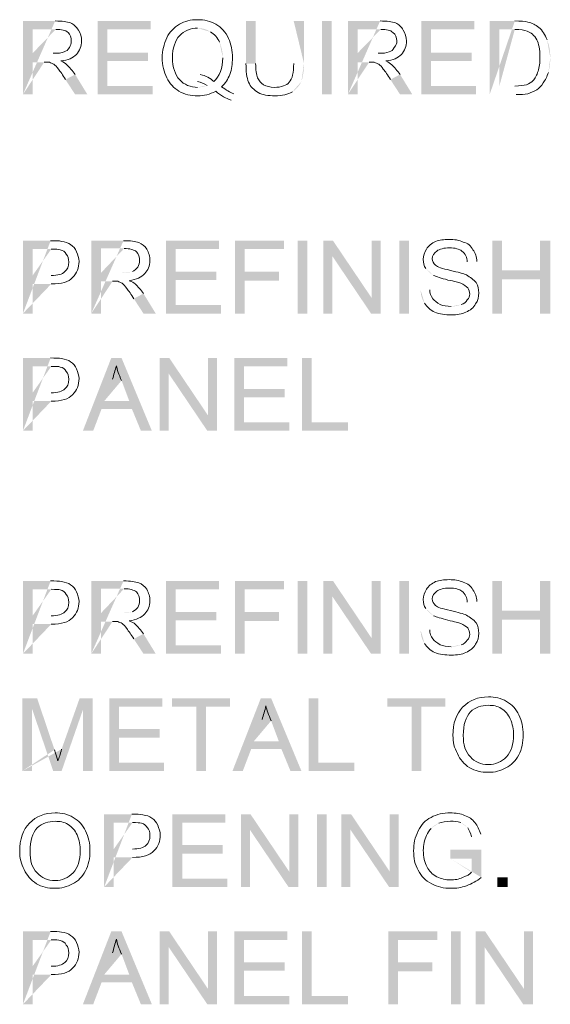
# Model space of a CAD drawing. Header units: inches. Extents: x 32 to 1061, y -183 to 263.
# Tile 12 of 16: x 1022 to 1031, y -140 to -124. Entities that reach past the tile are written whole.
import ezdxf

# ---------------------------------------------------------------- set-up
doc = ezdxf.new("R2010")
doc.units = ezdxf.units.IN
doc.header["$MEASUREMENT"] = 0
doc.layers.add('PDF_Geometry', color=7, linetype='Continuous')
doc.layers.add('PDF_Solid Fills', color=7, linetype='Continuous')

msp = doc.modelspace()

# ---------------------------------------------------------------- hatches: boundary and pattern name
at = {"layer": 'PDF_Solid Fills', "transparency": 33554559}
h = msp.add_hatch(color=256, dxfattribs=at)
h.paths.add_polyline_path([(1022.377517, -125.343956), (1022.377517, -124.168069), (1022.893257, -124.168069)], flags=0)
h.paths.add_polyline_path([(1023.213016, -125.024197), (1023.408997, -125.343956), (1023.213016, -125.343956), (1023.058294, -125.106715)], flags=0)
h.paths.add_polyline_path([(1022.717906, -124.828216), (1022.532239, -124.828216), (1022.532239, -125.343956), (1022.377517, -125.343956)], flags=0)
h.paths.add_polyline_path([(1022.532239, -124.683809), (1022.862313, -124.683809)], flags=0)
h.paths.add_polyline_path([(1022.903572, -124.302161), (1022.532239, -124.302161), (1022.532239, -124.683809)], flags=0)
for points in [[(1023.574034, -125.343956), (1023.574034, -124.168069), (1024.419848, -124.168069), (1024.419848, -124.302161), (1023.728756, -124.302161), (1023.728756, -124.673494), (1024.378589, -124.673494), (1024.378589, -124.807586), (1023.728756, -124.807586), (1023.728756, -125.209863), (1024.450792, -125.209863), (1024.450792, -125.343956)], [(1028.752064, -125.343956), (1028.752064, -124.168069), (1029.597878, -124.168069), (1029.597878, -124.302161), (1028.906786, -124.302161), (1028.906786, -124.673494), (1029.556618, -124.673494), (1029.556618, -124.807586), (1028.906786, -124.807586), (1028.906786, -125.209863), (1029.628822, -125.209863), (1029.628822, -125.343956)], [(1024.667403, -128.850988), (1024.667403, -127.685415), (1025.513217, -127.685415), (1025.513217, -127.819508), (1024.822125, -127.819508), (1024.822125, -128.180526), (1025.471957, -128.180526), (1025.471957, -128.314618), (1024.822125, -128.314618), (1024.822125, -128.716896), (1025.544161, -128.716896), (1025.544161, -128.850988)], [(1025.771087, -128.850988), (1025.771087, -127.685415), (1026.555011, -127.685415), (1026.555011, -127.819508), (1025.925809, -127.819508), (1025.925809, -128.180526), (1026.472493, -128.180526), (1026.472493, -128.324933), (1025.925809, -128.324933), (1025.925809, -128.850988)], [(1027.184214, -128.850988), (1027.184214, -127.685415), (1027.338936, -127.685415), (1027.957824, -128.603433), (1027.957824, -127.685415), (1028.102232, -127.685415), (1028.102232, -128.850988), (1027.947509, -128.850988), (1027.328621, -127.932971), (1027.328621, -128.850988)], [(1029.886692, -128.850988), (1029.886692, -127.685415), (1030.041414, -127.685415), (1030.041414, -128.159896), (1030.649987, -128.159896), (1030.649987, -127.685415), (1030.815024, -127.685415), (1030.815024, -128.850988), (1030.649987, -128.850988), (1030.649987, -128.304304), (1030.041414, -128.304304), (1030.041414, -128.850988)], [(1024.564255, -130.728282), (1024.564255, -129.562709), (1024.718977, -129.562709), (1025.337865, -130.480726), (1025.337865, -129.562709), (1025.482272, -129.562709), (1025.482272, -130.728282), (1025.32755, -130.728282), (1024.708662, -129.810264), (1024.708662, -130.728282)], [(1025.760772, -130.728282), (1025.760772, -129.562709), (1026.606585, -129.562709), (1026.606585, -129.696802), (1025.915494, -129.696802), (1025.915494, -130.05782), (1026.565326, -130.05782), (1026.565326, -130.191912), (1025.915494, -130.191912), (1025.915494, -130.594189), (1026.63753, -130.594189), (1026.63753, -130.728282)], [(1026.843826, -130.728282), (1026.843826, -129.562709), (1026.998548, -129.562709), (1026.998548, -130.594189), (1027.576177, -130.594189), (1027.576177, -130.728282)], [(1024.667403, -134.297203), (1024.667403, -133.13163), (1025.513217, -133.13163), (1025.513217, -133.265723), (1024.822125, -133.265723), (1024.822125, -133.626741), (1025.471957, -133.626741), (1025.471957, -133.760833), (1024.822125, -133.760833), (1024.822125, -134.16311), (1025.544161, -134.16311), (1025.544161, -134.297203)], [(1025.771087, -134.297203), (1025.771087, -133.13163), (1026.555011, -133.13163), (1026.555011, -133.265723), (1025.925809, -133.265723), (1025.925809, -133.626741), (1026.472493, -133.626741), (1026.472493, -133.771148), (1025.925809, -133.771148), (1025.925809, -134.297203)], [(1027.184214, -134.297203), (1027.184214, -133.13163), (1027.338936, -133.13163), (1027.957824, -134.049647), (1027.957824, -133.13163), (1028.102232, -133.13163), (1028.102232, -134.297203), (1027.947509, -134.297203), (1027.328621, -133.379185), (1027.328621, -134.297203)], [(1029.886692, -134.297203), (1029.886692, -133.13163), (1030.041414, -133.13163), (1030.041414, -133.606111), (1030.649987, -133.606111), (1030.649987, -133.13163), (1030.815024, -133.13163), (1030.815024, -134.297203), (1030.649987, -134.297203), (1030.649987, -133.750518), (1030.041414, -133.750518), (1030.041414, -134.297203)], [(1023.759701, -136.174496), (1023.759701, -135.008924), (1024.605514, -135.008924), (1024.605514, -135.143016), (1023.914423, -135.143016), (1023.914423, -135.504034), (1024.564255, -135.504034), (1024.564255, -135.638127), (1023.914423, -135.638127), (1023.914423, -136.040404), (1024.636459, -136.040404), (1024.636459, -136.174496)], [(1025.152199, -136.174496), (1025.152199, -135.143016), (1024.760236, -135.143016), (1024.760236, -135.008924), (1025.688568, -135.008924), (1025.688568, -135.143016), (1025.306921, -135.143016), (1025.306921, -136.174496)], [(1026.946974, -136.174496), (1026.946974, -135.008924), (1027.101696, -135.008924), (1027.101696, -136.040404), (1027.679325, -136.040404), (1027.679325, -136.174496)], [(1028.597342, -136.174496), (1028.597342, -135.143016), (1028.20538, -135.143016), (1028.20538, -135.008924), (1029.133712, -135.008924), (1029.133712, -135.143016), (1028.752064, -135.143016), (1028.752064, -136.174496)], [(1024.770551, -138.03116), (1024.770551, -136.865588), (1025.616365, -136.865588), (1025.616365, -136.99968), (1024.925273, -136.99968), (1024.925273, -137.360698), (1025.575105, -137.360698), (1025.575105, -137.494791), (1024.925273, -137.494791), (1024.925273, -137.897068), (1025.647309, -137.897068), (1025.647309, -138.03116)], [(1025.86392, -138.03116), (1025.86392, -136.865588), (1026.018642, -136.865588), (1026.63753, -137.783605), (1026.63753, -136.865588), (1026.781937, -136.865588), (1026.781937, -138.03116), (1026.627215, -138.03116), (1026.008327, -137.113143), (1026.008327, -138.03116)], [(1027.473029, -138.03116), (1027.473029, -136.865588), (1027.627751, -136.865588), (1028.246639, -137.783605), (1028.246639, -136.865588), (1028.391046, -136.865588), (1028.391046, -138.03116), (1028.236324, -138.03116), (1027.617436, -137.113143), (1027.617436, -138.03116)], [(1024.564255, -139.908454), (1024.564255, -138.742882), (1024.718977, -138.742882), (1025.337865, -139.660899), (1025.337865, -138.742882), (1025.482272, -138.742882), (1025.482272, -139.908454), (1025.32755, -139.908454), (1024.708662, -138.990437), (1024.708662, -139.908454)], [(1025.760772, -139.908454), (1025.760772, -138.742882), (1026.606585, -138.742882), (1026.606585, -138.876974), (1025.915494, -138.876974), (1025.915494, -139.237992), (1026.565326, -139.237992), (1026.565326, -139.372084), (1025.915494, -139.372084), (1025.915494, -139.774362), (1026.63753, -139.774362), (1026.63753, -139.908454)], [(1026.843826, -139.908454), (1026.843826, -138.742882), (1026.998548, -138.742882), (1026.998548, -139.774362), (1027.576177, -139.774362), (1027.576177, -139.908454)], [(1028.226009, -139.908454), (1028.226009, -138.742882), (1029.009934, -138.742882), (1029.009934, -138.876974), (1028.380731, -138.876974), (1028.380731, -139.237992), (1028.927416, -139.237992), (1028.927416, -139.382399), (1028.380731, -139.382399), (1028.380731, -139.908454)], [(1029.618507, -139.908454), (1029.618507, -138.742882), (1029.773229, -138.742882), (1030.392117, -139.660899), (1030.392117, -138.742882), (1030.536524, -138.742882), (1030.536524, -139.908454), (1030.381802, -139.908454), (1029.762914, -138.990437), (1029.762914, -139.908454)]]:
    msp.add_hatch(color=256, dxfattribs=at).paths.add_polyline_path(points)
h = msp.add_hatch(color=256, dxfattribs=at)
h.paths.add_polyline_path([(1026.709733, -124.168069), (1026.87477, -124.168069), (1026.87477, -124.848845)], flags=0)
h.paths.add_polyline_path([(1026.833511, -125.13766, 0.072352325), (1026.87477, -124.848845)], flags=0)
h.paths.add_polyline_path([(1026.689104, -125.302697, 0.12614038), (1026.833511, -125.13766)], flags=0)
h.paths.add_polyline_path([(1025.946438, -124.848845), (1025.946438, -124.168069), (1026.10116, -124.168069), (1026.10116, -124.848845)], flags=0)
h.paths.add_polyline_path([(1026.709733, -124.848845), (1026.709733, -124.168069)], flags=0)
h = msp.add_hatch(color=256, dxfattribs=at)
h.paths.add_polyline_path([(1027.576177, -125.343956), (1027.576177, -124.168069), (1028.091917, -124.168069)], flags=0)
h.paths.add_polyline_path([(1028.411676, -125.024197), (1028.607657, -125.343956), (1028.411676, -125.343956), (1028.256954, -125.106715)], flags=0)
h.paths.add_polyline_path([(1027.916565, -124.828216), (1027.730899, -124.828216), (1027.730899, -125.343956), (1027.576177, -125.343956)], flags=0)
h.paths.add_polyline_path([(1027.730899, -124.683809), (1028.060972, -124.683809)], flags=0)
h.paths.add_polyline_path([(1028.102232, -124.302161), (1027.730899, -124.302161), (1027.730899, -124.683809)], flags=0)
h = msp.add_hatch(color=256, dxfattribs=at)
h.paths.add_polyline_path([(1029.845433, -125.343956), (1029.845433, -124.168069), (1030.24771, -124.168069)], flags=0)
h.paths.add_polyline_path([(1030.815024, -124.756012, 0.092153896), (1030.76345, -124.467198)], flags=0)
h.paths.add_polyline_path([(1030.78408, -124.993253, 0.068346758), (1030.815024, -124.756012)], flags=0)
h.paths.add_polyline_path([(1030.26834, -125.343956), (1029.845433, -125.343956)], flags=0)
h.paths.add_polyline_path([(1030.000155, -125.209863), (1030.24771, -125.209863)], flags=0)
h.paths.add_polyline_path([(1030.24771, -124.302161), (1030.000155, -124.302161), (1030.000155, -125.209863)], flags=0)
h = msp.add_hatch(color=256, dxfattribs=at)
h.paths.add_polyline_path([(1025.750457, -125.333641), (1025.709198, -125.436789)], flags=0)
h.paths.add_polyline_path([(1025.575105, -124.756012, 0.102501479), (1025.523531, -124.508457)], flags=0)
h.paths.add_polyline_path([(1025.379124, -124.34342, 0.147942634), (1025.172828, -124.281531)], flags=0)
h.paths.add_polyline_path([(1025.172828, -125.230493, 0.096189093), (1025.32755, -125.199549)], flags=0)
h.paths.add_polyline_path([(1025.172828, -125.13766), (1025.214087, -125.024197)], flags=0)
h = msp.add_hatch(color=256, dxfattribs=at)
h.paths.add_polyline_path([(1022.377517, -128.850988), (1022.377517, -127.685415), (1022.821054, -127.685415)], flags=0)
h.paths.add_polyline_path([(1022.831368, -128.376507), (1022.532239, -128.376507), (1022.532239, -128.850988), (1022.377517, -128.850988)], flags=0)
h.paths.add_polyline_path([(1022.532239, -128.242415), (1022.831368, -128.242415)], flags=0)
h.paths.add_polyline_path([(1022.831368, -127.819508), (1022.532239, -127.819508), (1022.532239, -128.242415)], flags=0)
h = msp.add_hatch(color=256, dxfattribs=at)
h.paths.add_polyline_path([(1023.470886, -128.850988), (1023.470886, -127.685415), (1023.986626, -127.685415)], flags=0)
h.paths.add_polyline_path([(1024.306385, -128.531229), (1024.502366, -128.850988), (1024.306385, -128.850988), (1024.151663, -128.613748)], flags=0)
h.paths.add_polyline_path([(1023.811275, -128.335248), (1023.625608, -128.335248), (1023.625608, -128.850988), (1023.470886, -128.850988)], flags=0)
h.paths.add_polyline_path([(1023.625608, -128.201156), (1023.955682, -128.201156)], flags=0)
h.paths.add_polyline_path([(1023.955682, -128.201156, 0.059811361), (1024.131033, -128.180526)], flags=0)
h.paths.add_polyline_path([(1023.996941, -127.809193), (1023.625608, -127.809193), (1023.625608, -128.201156)], flags=0)
h = msp.add_hatch(color=256, dxfattribs=at)
h.paths.add_polyline_path([(1028.741749, -128.479655), (1028.886156, -128.46934)], flags=0)
h.paths.add_polyline_path([(1029.226545, -128.737525, 0.099135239), (1029.391582, -128.706581)], flags=0)
h.paths.add_polyline_path([(1028.824268, -128.128952, 0.096355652), (1028.948045, -128.242415)], flags=0)
h.paths.add_polyline_path([(1029.639137, -128.015489), (1029.484415, -128.025804)], flags=0)
h.paths.add_polyline_path([(1028.741749, -128.479655, 0.147942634), (1028.803638, -128.685951)], flags=0)
h = msp.add_hatch(color=256, dxfattribs=at)
h.paths.add_polyline_path([(1022.377517, -130.728282), (1022.377517, -129.562709), (1022.821054, -129.562709)], flags=0)
h.paths.add_polyline_path([(1022.831368, -130.253801), (1022.532239, -130.253801), (1022.532239, -130.728282), (1022.377517, -130.728282)], flags=0)
h.paths.add_polyline_path([(1022.532239, -130.119708), (1022.831368, -130.119708)], flags=0)
h.paths.add_polyline_path([(1022.831368, -129.696802), (1022.532239, -129.696802), (1022.532239, -130.119708)], flags=0)
h = msp.add_hatch(color=256, dxfattribs=at)
h.paths.add_polyline_path([(1023.336794, -130.728282), (1023.790645, -129.562709), (1023.955682, -129.562709), (1024.440477, -130.728282), (1024.265126, -130.728282), (1024.120719, -130.377578), (1023.635923, -130.377578), (1023.50183, -130.728282)], flags=0)
h.paths.add_polyline_path([(1023.677182, -130.253801), (1024.079459, -130.253801), (1023.955682, -129.923727)], flags=0)
h.paths.add_polyline_path([(1023.811275, -129.903098), (1023.677182, -130.253801)], flags=0)
h = msp.add_hatch(color=256, dxfattribs=at)
h.paths.add_polyline_path([(1022.377517, -134.297203), (1022.377517, -133.13163), (1022.821054, -133.13163)], flags=0)
h.paths.add_polyline_path([(1022.831368, -133.822722), (1022.532239, -133.822722), (1022.532239, -134.297203), (1022.377517, -134.297203)], flags=0)
h.paths.add_polyline_path([(1022.532239, -133.688629), (1022.831368, -133.688629)], flags=0)
h.paths.add_polyline_path([(1022.831368, -133.265723), (1022.532239, -133.265723), (1022.532239, -133.688629)], flags=0)
h = msp.add_hatch(color=256, dxfattribs=at)
h.paths.add_polyline_path([(1023.470886, -134.297203), (1023.470886, -133.13163), (1023.986626, -133.13163)], flags=0)
h.paths.add_polyline_path([(1024.306385, -133.977444), (1024.502366, -134.297203), (1024.306385, -134.297203), (1024.151663, -134.059962)], flags=0)
h.paths.add_polyline_path([(1023.811275, -133.781463), (1023.625608, -133.781463), (1023.625608, -134.297203), (1023.470886, -134.297203)], flags=0)
h.paths.add_polyline_path([(1023.625608, -133.64737), (1023.955682, -133.64737)], flags=0)
h.paths.add_polyline_path([(1023.955682, -133.64737, 0.059811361), (1024.131033, -133.626741)], flags=0)
h.paths.add_polyline_path([(1023.996941, -133.255408), (1023.625608, -133.255408), (1023.625608, -133.64737)], flags=0)
h = msp.add_hatch(color=256, dxfattribs=at)
h.paths.add_polyline_path([(1028.741749, -133.92587), (1028.886156, -133.915555)], flags=0)
h.paths.add_polyline_path([(1029.226545, -134.18374, 0.099135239), (1029.391582, -134.152795)], flags=0)
h.paths.add_polyline_path([(1028.824268, -133.575167, 0.096355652), (1028.948045, -133.688629)], flags=0)
h.paths.add_polyline_path([(1029.639137, -133.461704), (1029.484415, -133.472019)], flags=0)
h.paths.add_polyline_path([(1028.741749, -133.92587, 0.147942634), (1028.803638, -134.132166)], flags=0)
h = msp.add_hatch(color=256, dxfattribs=at)
h.paths.add_polyline_path([(1022.367202, -136.174496), (1022.367202, -135.008924), (1022.604443, -135.008924), (1022.882942, -135.834108)], flags=0)
h.paths.add_polyline_path([(1022.996405, -135.823793), (1023.28522, -135.008924), (1023.491516, -135.008924), (1023.491516, -136.174496), (1023.336794, -136.174496), (1023.336794, -135.19459), (1022.996405, -136.174496), (1022.862313, -136.174496), (1022.521924, -135.173961), (1022.521924, -136.174496), (1022.367202, -136.174496)], flags=0)
h = msp.add_hatch(color=256, dxfattribs=at)
h.paths.add_polyline_path([(1025.729827, -136.174496), (1026.183679, -135.008924), (1026.348715, -135.008924), (1026.833511, -136.174496), (1026.658159, -136.174496), (1026.513752, -135.823793), (1026.028957, -135.823793), (1025.894864, -136.174496)], flags=0)
h.paths.add_polyline_path([(1026.070216, -135.700015), (1026.472493, -135.700015), (1026.348715, -135.369942)], flags=0)
h.paths.add_polyline_path([(1026.204308, -135.349312), (1026.070216, -135.700015)], flags=0)
h = msp.add_hatch(color=256, dxfattribs=at)
h.paths.add_polyline_path([(1023.677182, -138.03116), (1023.677182, -136.865588), (1024.120719, -136.865588)], flags=0)
h.paths.add_polyline_path([(1024.131033, -137.55668), (1023.831904, -137.55668), (1023.831904, -138.03116), (1023.677182, -138.03116)], flags=0)
h.paths.add_polyline_path([(1023.831904, -137.422587), (1024.131033, -137.422587)], flags=0)
h.paths.add_polyline_path([(1024.131033, -136.99968), (1023.831904, -136.99968), (1023.831904, -137.422587)], flags=0)
h = msp.add_hatch(color=256, dxfattribs=at)
h.paths.add_polyline_path([(1029.21623, -137.577309), (1029.21623, -137.432902), (1029.71134, -137.432902), (1029.71134, -137.876438)], flags=0)
h.paths.add_polyline_path([(1029.701026, -137.185347), (1029.556618, -137.226606)], flags=0)
h.paths.add_polyline_path([(1029.49473, -137.082199, 0.077038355), (1029.381267, -136.99968)], flags=0)
h.paths.add_polyline_path([(1029.030564, -137.009995, 0.101295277), (1028.906786, -137.092513)], flags=0)
h.paths.add_polyline_path([(1029.556618, -137.79392), (1029.556618, -137.577309), (1029.21623, -137.577309)], flags=0)
h = msp.add_hatch(color=256, dxfattribs=at)
h.paths.add_polyline_path([(1022.377517, -139.908454), (1022.377517, -138.742882), (1022.821054, -138.742882)], flags=0)
h.paths.add_polyline_path([(1022.831368, -139.433973), (1022.532239, -139.433973), (1022.532239, -139.908454), (1022.377517, -139.908454)], flags=0)
h.paths.add_polyline_path([(1022.532239, -139.299881), (1022.831368, -139.299881)], flags=0)
h.paths.add_polyline_path([(1022.831368, -138.876974), (1022.532239, -138.876974), (1022.532239, -139.299881)], flags=0)
h = msp.add_hatch(color=256, dxfattribs=at)
h.paths.add_polyline_path([(1023.336794, -139.908454), (1023.790645, -138.742882), (1023.955682, -138.742882), (1024.440477, -139.908454), (1024.265126, -139.908454), (1024.120719, -139.557751), (1023.635923, -139.557751), (1023.50183, -139.908454)], flags=0)
h.paths.add_polyline_path([(1023.677182, -139.433973), (1024.079459, -139.433973), (1023.955682, -139.1039)], flags=0)
h.paths.add_polyline_path([(1023.811275, -139.08327), (1023.677182, -139.433973)], flags=0)

# ---------------------------------------------------------------- linework, layer by layer
at = {"layer": 'PDF_Geometry', "lineweight": 9}
for points in [[(1030.22708, -135.596867, 0.104340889), (1030.175506, -135.338997)], [(1023.295534, -137.453532, 0.104340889), (1023.24396, -137.195661)]]:
    msp.add_lwpolyline(points, format="xyb", dxfattribs=at)
for points in [[(1022.893257, -124.168069), (1023.00672, -124.168069), (1023.078924, -124.178383), (1023.140812, -124.199013)], [(1024.884014, -124.219643), (1024.966532, -124.168069), (1025.059365, -124.147439), (1025.172828, -124.147439)], [(1025.172828, -124.147439), (1025.275976, -124.147439), (1025.379124, -124.168069), (1025.461643, -124.219643)], [(1028.091917, -124.168069), (1028.20538, -124.168069), (1028.277583, -124.178383), (1028.339472, -124.199013)], [(1030.24771, -124.168069), (1030.340543, -124.168069), (1030.412747, -124.168069), (1030.454006, -124.188698)], [(1030.454006, -124.188698), (1030.52621, -124.199013), (1030.577784, -124.229957), (1030.629358, -124.271217)], [(1023.099553, -124.353735), (1023.058294, -124.312476), (1022.996405, -124.302161), (1022.903572, -124.302161)], [(1023.151127, -124.487827), (1023.151127, -124.436253), (1023.140812, -124.384679), (1023.099553, -124.353735)], [(1023.140812, -124.199013), (1023.192386, -124.219643), (1023.233646, -124.260902), (1023.26459, -124.312476)], [(1023.26459, -124.312476), (1023.295534, -124.36405), (1023.316164, -124.425939), (1023.316164, -124.487827)], [(1024.677718, -124.436253), (1024.729292, -124.34342), (1024.791181, -124.271217), (1024.884014, -124.219643)], [(1025.172828, -124.281531), (1025.059365, -124.281531), (1024.956217, -124.322791), (1024.884014, -124.405309)], [(1025.523531, -124.508457), (1025.492587, -124.436253), (1025.441013, -124.374365), (1025.379124, -124.34342)], [(1025.461643, -124.219643), (1025.554476, -124.271217), (1025.616365, -124.34342), (1025.667939, -124.446568)], [(1028.298213, -124.353735), (1028.256954, -124.312476), (1028.195065, -124.302161), (1028.102232, -124.302161)], [(1028.360102, -124.487827), (1028.360102, -124.436253), (1028.339472, -124.384679), (1028.298213, -124.353735)], [(1028.339472, -124.199013), (1028.391046, -124.219643), (1028.432305, -124.260902), (1028.46325, -124.312476)], [(1028.46325, -124.312476), (1028.494194, -124.36405), (1028.514824, -124.425939), (1028.514824, -124.487827)], [(1030.443691, -124.333105), (1030.402432, -124.312476), (1030.340543, -124.302161), (1030.24771, -124.302161)], [(1030.598413, -124.467198), (1030.557154, -124.394994), (1030.50558, -124.353735), (1030.443691, -124.333105)], [(1030.629358, -124.271217), (1030.691246, -124.322791), (1030.732506, -124.384679), (1030.76345, -124.467198)], [(1023.120183, -124.590975), (1023.140812, -124.560031), (1023.151127, -124.529087), (1023.151127, -124.487827)], [(1023.316164, -124.487827), (1023.316164, -124.570346), (1023.28522, -124.642549), (1023.233646, -124.704438)], [(1024.605514, -124.756012), (1024.605514, -124.642549), (1024.636459, -124.539401), (1024.677718, -124.436253)], [(1024.884014, -124.405309), (1024.81181, -124.477513), (1024.770551, -124.60129), (1024.770551, -124.756012)], [(1025.667939, -124.446568), (1025.709198, -124.539401), (1025.729827, -124.642549), (1025.729827, -124.756012)], [(1028.318842, -124.590975), (1028.349787, -124.560031), (1028.360102, -124.529087), (1028.360102, -124.487827)], [(1028.514824, -124.487827), (1028.514824, -124.570346), (1028.483879, -124.642549), (1028.432305, -124.704438)], [(1030.649987, -124.745697), (1030.649987, -124.62192), (1030.629358, -124.529087), (1030.598413, -124.467198)], [(1022.862313, -124.683809), (1022.934516, -124.683809), (1022.996405, -124.683809), (1023.037664, -124.663179)], [(1023.037664, -124.663179), (1023.068609, -124.652864), (1023.099553, -124.632235), (1023.120183, -124.590975)], [(1028.060972, -124.683809), (1028.133176, -124.683809), (1028.195065, -124.683809), (1028.236324, -124.663179)], [(1028.236324, -124.663179), (1028.277583, -124.652864), (1028.298213, -124.632235), (1028.318842, -124.590975)], [(1023.233646, -124.704438), (1023.182072, -124.756012), (1023.099553, -124.797271), (1022.98609, -124.807586)], [(1022.98609, -124.807586), (1023.02735, -124.828216), (1023.058294, -124.848845), (1023.078924, -124.869475)], [(1024.677718, -125.075771), (1024.636459, -124.982938), (1024.605514, -124.87979), (1024.605514, -124.756012)], [(1024.770551, -124.756012), (1024.770551, -124.910734), (1024.81181, -125.034512), (1024.884014, -125.106715)], [(1025.430698, -125.13766), (1025.523531, -125.055141), (1025.575105, -124.921049), (1025.575105, -124.756012)], [(1025.729827, -124.756012), (1025.729827, -124.85916), (1025.719513, -124.941679), (1025.688568, -125.024197)], [(1028.432305, -124.704438), (1028.380731, -124.756012), (1028.298213, -124.797271), (1028.18475, -124.807586)], [(1028.18475, -124.807586), (1028.226009, -124.828216), (1028.256954, -124.848845), (1028.277583, -124.869475)], [(1030.619043, -124.972623), (1030.639672, -124.910734), (1030.649987, -124.838531), (1030.649987, -124.745697)], [(1022.800424, -124.828216), (1022.779794, -124.828216), (1022.74885, -124.828216), (1022.717906, -124.828216)], [(1022.872628, -124.85916), (1022.851998, -124.848845), (1022.821054, -124.838531), (1022.800424, -124.828216)], [(1022.944831, -124.941679), (1022.924202, -124.900419), (1022.893257, -124.87979), (1022.872628, -124.85916)], [(1023.058294, -125.106715), (1023.017035, -125.034512), (1022.975776, -124.972623), (1022.944831, -124.941679)], [(1023.078924, -124.869475), (1023.120183, -124.910734), (1023.171757, -124.962308), (1023.213016, -125.024197)], [(1025.987697, -125.147975), (1025.956753, -125.075771), (1025.946438, -124.972623), (1025.946438, -124.848845)], [(1026.10116, -124.848845), (1026.10116, -124.951993), (1026.111475, -125.024197), (1026.132105, -125.075771)], [(1026.63753, -125.147975), (1026.689104, -125.096401), (1026.709733, -124.993253), (1026.709733, -124.848845)], [(1027.999083, -124.828216), (1027.978454, -124.828216), (1027.947509, -124.828216), (1027.916565, -124.828216)], [(1028.071287, -124.85916), (1028.050657, -124.848845), (1028.019713, -124.838531), (1027.999083, -124.828216)], [(1028.143491, -124.941679), (1028.122861, -124.900419), (1028.091917, -124.87979), (1028.071287, -124.85916)], [(1028.256954, -125.106715), (1028.215694, -125.034512), (1028.174435, -124.972623), (1028.143491, -124.941679)], [(1028.277583, -124.869475), (1028.318842, -124.910734), (1028.370416, -124.962308), (1028.411676, -125.024197)], [(1030.536524, -125.127345), (1030.577784, -125.086086), (1030.598413, -125.034512), (1030.619043, -124.972623)], [(1024.873699, -125.292382), (1024.791181, -125.240808), (1024.729292, -125.168604), (1024.677718, -125.075771)], [(1024.884014, -125.106715), (1024.956217, -125.189234), (1025.059365, -125.230493), (1025.172828, -125.230493)], [(1025.32755, -125.199549), (1025.275976, -125.168604), (1025.224402, -125.147975), (1025.172828, -125.13766)], [(1025.214087, -125.024197), (1025.306921, -125.044827), (1025.379124, -125.086086), (1025.430698, -125.13766)], [(1025.688568, -125.024197), (1025.657624, -125.096401), (1025.616365, -125.168604), (1025.554476, -125.220178)], [(1026.132105, -125.075771), (1026.152734, -125.127345), (1026.183679, -125.158289), (1026.224938, -125.189234)], [(1030.433376, -125.189234), (1030.474636, -125.168604), (1030.515895, -125.147975), (1030.536524, -125.127345)], [(1030.78408, -124.993253), (1030.76345, -125.055141), (1030.732506, -125.11703), (1030.701561, -125.158289)], [(1025.172828, -125.364585), (1025.059365, -125.364585), (1024.966532, -125.343956), (1024.873699, -125.292382)], [(1025.461643, -125.292382), (1025.368809, -125.343956), (1025.275976, -125.364585), (1025.172828, -125.364585)], [(1025.709198, -125.436789), (1025.626679, -125.405845), (1025.544161, -125.364585), (1025.461643, -125.292382)], [(1025.554476, -125.220178), (1025.626679, -125.271752), (1025.688568, -125.313011), (1025.750457, -125.333641)], [(1026.142419, -125.313011), (1026.070216, -125.271752), (1026.018642, -125.220178), (1025.987697, -125.147975)], [(1026.224938, -125.189234), (1026.276512, -125.209863), (1026.328086, -125.230493), (1026.400289, -125.230493)], [(1026.400289, -125.230493), (1026.513752, -125.230493), (1026.596271, -125.199549), (1026.63753, -125.147975)], [(1030.24771, -125.209863), (1030.330228, -125.209863), (1030.392117, -125.199549), (1030.433376, -125.189234)], [(1030.598413, -125.271752), (1030.557154, -125.292382), (1030.50558, -125.313011), (1030.454006, -125.333641)], [(1030.701561, -125.158289), (1030.670617, -125.209863), (1030.639672, -125.240808), (1030.598413, -125.271752)], [(1026.410604, -125.364585), (1026.297141, -125.364585), (1026.214623, -125.354271), (1026.142419, -125.313011)], [(1026.689104, -125.302697), (1026.6169, -125.343956), (1026.524067, -125.364585), (1026.410604, -125.364585)], [(1030.454006, -125.333641), (1030.402432, -125.343956), (1030.340543, -125.343956), (1030.26834, -125.343956)], [(1022.821054, -127.685415), (1022.893257, -127.685415), (1022.955146, -127.685415), (1022.996405, -127.69573)], [(1022.975776, -127.829823), (1022.944831, -127.819508), (1022.903572, -127.819508), (1022.831368, -127.819508)], [(1022.996405, -127.69573), (1023.058294, -127.706045), (1023.099553, -127.71636), (1023.140812, -127.747304)], [(1023.140812, -127.747304), (1023.182072, -127.778249), (1023.213016, -127.809193), (1023.233646, -127.860767)], [(1023.986626, -127.685415), (1024.100089, -127.685415), (1024.172293, -127.69573), (1024.234181, -127.71636)], [(1024.192922, -127.860767), (1024.151663, -127.829823), (1024.089774, -127.809193), (1023.996941, -127.809193)], [(1024.234181, -127.71636), (1024.285755, -127.736989), (1024.327015, -127.767934), (1024.357959, -127.819508)], [(1024.357959, -127.819508), (1024.388903, -127.881397), (1024.409533, -127.932971), (1024.409533, -128.005174)], [(1028.783008, -127.984545), (1028.783008, -127.922656), (1028.803638, -127.871082), (1028.834582, -127.819508)], [(1028.834582, -127.819508), (1028.865527, -127.767934), (1028.917101, -127.726675), (1028.97899, -127.69573)], [(1028.97899, -127.69573), (1029.040878, -127.675101), (1029.113082, -127.664786), (1029.1956, -127.664786)], [(1029.205915, -127.798878), (1029.113082, -127.798878), (1029.040878, -127.819508), (1028.999619, -127.850452)], [(1029.1956, -127.664786), (1029.278119, -127.664786), (1029.360637, -127.675101), (1029.422526, -127.706045)], [(1029.401896, -127.850452), (1029.360637, -127.819508), (1029.288434, -127.798878), (1029.205915, -127.798878)], [(1029.422526, -127.706045), (1029.49473, -127.726675), (1029.546304, -127.767934), (1029.577248, -127.829823)], [(1023.068609, -127.902026), (1023.047979, -127.860767), (1023.017035, -127.840137), (1022.975776, -127.829823)], [(1023.109868, -128.025804), (1023.109868, -127.97423), (1023.099553, -127.932971), (1023.068609, -127.902026)], [(1023.233646, -127.860767), (1023.254275, -127.912341), (1023.274905, -127.963915), (1023.274905, -128.015489)], [(1024.244496, -128.005174), (1024.244496, -127.943285), (1024.234181, -127.902026), (1024.192922, -127.860767)], [(1028.999619, -127.850452), (1028.95836, -127.881397), (1028.927416, -127.922656), (1028.927416, -127.97423)], [(1028.927416, -127.97423), (1028.927416, -128.015489), (1028.948045, -128.046433), (1028.97899, -128.077378)], [(1029.484415, -128.025804), (1029.484415, -127.9536), (1029.45347, -127.891711), (1029.401896, -127.850452)], [(1029.577248, -127.829823), (1029.618507, -127.881397), (1029.639137, -127.943285), (1029.639137, -128.015489)], [(1023.047979, -128.180526), (1023.089238, -128.149582), (1023.109868, -128.098008), (1023.109868, -128.025804)], [(1023.274905, -128.015489), (1023.274905, -128.118637), (1023.24396, -128.201156), (1023.171757, -128.273359)], [(1024.131033, -128.180526), (1024.161978, -128.159896), (1024.192922, -128.139267), (1024.213552, -128.108322)], [(1024.213552, -128.108322), (1024.234181, -128.077378), (1024.244496, -128.036119), (1024.244496, -128.005174)], [(1024.409533, -128.005174), (1024.409533, -128.087693), (1024.378589, -128.159896), (1024.327015, -128.21147)], [(1028.824268, -128.128952), (1028.793323, -128.087693), (1028.783008, -128.036119), (1028.783008, -127.984545)], [(1028.97899, -128.077378), (1029.009934, -128.108322), (1029.082138, -128.128952), (1029.21623, -128.159896)], [(1022.831368, -128.242415), (1022.934516, -128.242415), (1023.00672, -128.221785), (1023.047979, -128.180526)], [(1023.171757, -128.273359), (1023.109868, -128.345563), (1022.996405, -128.376507), (1022.831368, -128.376507)], [(1024.327015, -128.21147), (1024.275441, -128.273359), (1024.192922, -128.304304), (1024.079459, -128.324933)], [(1029.174971, -128.314618), (1029.071823, -128.283674), (1028.989304, -128.263044), (1028.948045, -128.242415)], [(1029.21623, -128.159896), (1029.340008, -128.190841), (1029.422526, -128.21147), (1029.4741, -128.2321)], [(1029.4741, -128.2321), (1029.535989, -128.273359), (1029.587563, -128.304304), (1029.628822, -128.355878)], [(1023.893793, -128.335248), (1023.873163, -128.335248), (1023.842219, -128.335248), (1023.811275, -128.335248)], [(1023.965997, -128.366192), (1023.945367, -128.355878), (1023.914423, -128.345563), (1023.893793, -128.335248)], [(1024.0382, -128.448711), (1024.017571, -128.407452), (1023.986626, -128.386822), (1023.965997, -128.366192)], [(1024.151663, -128.613748), (1024.110404, -128.541544), (1024.069145, -128.48997), (1024.0382, -128.448711)], [(1024.079459, -128.324933), (1024.120719, -128.345563), (1024.151663, -128.355878), (1024.172293, -128.376507)], [(1024.172293, -128.376507), (1024.213552, -128.417766), (1024.265126, -128.46934), (1024.306385, -128.531229)], [(1029.381267, -128.366192), (1029.350322, -128.355878), (1029.288434, -128.335248), (1029.174971, -128.314618)], [(1029.49473, -128.438396), (1029.4741, -128.417766), (1029.432841, -128.386822), (1029.381267, -128.366192)], [(1029.525674, -128.541544), (1029.525674, -128.500285), (1029.515359, -128.46934), (1029.49473, -128.438396)], [(1029.628822, -128.355878), (1029.659766, -128.407452), (1029.670081, -128.459026), (1029.670081, -128.520914)], [(1028.886156, -128.46934), (1028.886156, -128.520914), (1028.906786, -128.572488), (1028.93773, -128.613748)], [(1029.484415, -128.634377), (1029.515359, -128.603433), (1029.525674, -128.572488), (1029.525674, -128.541544)], [(1029.670081, -128.520914), (1029.670081, -128.582803), (1029.659766, -128.644692), (1029.618507, -128.696266)], [(1028.968675, -128.830358), (1028.896471, -128.799414), (1028.844897, -128.74784), (1028.803638, -128.685951)], [(1028.93773, -128.613748), (1028.95836, -128.644692), (1028.999619, -128.675636), (1029.051193, -128.706581)], [(1029.051193, -128.706581), (1029.102767, -128.72721), (1029.164656, -128.737525), (1029.226545, -128.737525)], [(1029.391582, -128.706581), (1029.432841, -128.696266), (1029.463785, -128.665322), (1029.484415, -128.634377)], [(1029.618507, -128.696266), (1029.587563, -128.758155), (1029.535989, -128.799414), (1029.463785, -128.830358)], [(1029.23686, -128.871618), (1029.133712, -128.871618), (1029.040878, -128.861303), (1028.968675, -128.830358)], [(1029.463785, -128.830358), (1029.401896, -128.861303), (1029.319378, -128.871618), (1029.23686, -128.871618)], [(1022.821054, -129.562709), (1022.893257, -129.562709), (1022.955146, -129.562709), (1022.996405, -129.573024)], [(1022.975776, -129.707116), (1022.944831, -129.696802), (1022.903572, -129.696802), (1022.831368, -129.696802)], [(1023.068609, -129.77932), (1023.047979, -129.738061), (1023.017035, -129.717431), (1022.975776, -129.707116)], [(1022.996405, -129.573024), (1023.058294, -129.583339), (1023.099553, -129.593654), (1023.140812, -129.624598)], [(1023.140812, -129.624598), (1023.182072, -129.655542), (1023.213016, -129.686487), (1023.233646, -129.738061)], [(1023.873163, -129.686487), (1023.852534, -129.75869), (1023.831904, -129.830894), (1023.811275, -129.903098)], [(1023.955682, -129.923727), (1023.914423, -129.830894), (1023.883478, -129.748376), (1023.873163, -129.686487)], [(1023.109868, -129.903098), (1023.109868, -129.851524), (1023.099553, -129.810264), (1023.068609, -129.77932)], [(1023.233646, -129.738061), (1023.254275, -129.789635), (1023.274905, -129.841209), (1023.274905, -129.892783)], [(1023.047979, -130.05782), (1023.089238, -130.026875), (1023.109868, -129.975301), (1023.109868, -129.903098)], [(1023.274905, -129.892783), (1023.274905, -129.995931), (1023.24396, -130.078449), (1023.171757, -130.150653)], [(1022.831368, -130.119708), (1022.934516, -130.119708), (1023.00672, -130.099079), (1023.047979, -130.05782)], [(1023.171757, -130.150653), (1023.109868, -130.222856), (1022.996405, -130.253801), (1022.831368, -130.253801)], [(1022.821054, -133.13163), (1022.893257, -133.13163), (1022.955146, -133.13163), (1022.996405, -133.141945)], [(1022.996405, -133.141945), (1023.058294, -133.15226), (1023.099553, -133.162575), (1023.140812, -133.193519)], [(1023.986626, -133.13163), (1024.100089, -133.13163), (1024.172293, -133.141945), (1024.234181, -133.162575)], [(1024.234181, -133.162575), (1024.285755, -133.183204), (1024.327015, -133.214149), (1024.357959, -133.265723)], [(1028.834582, -133.265723), (1028.865527, -133.214149), (1028.917101, -133.172889), (1028.97899, -133.141945)], [(1028.97899, -133.141945), (1029.040878, -133.121315), (1029.113082, -133.111001), (1029.1956, -133.111001)], [(1029.1956, -133.111001), (1029.278119, -133.111001), (1029.360637, -133.121315), (1029.422526, -133.15226)], [(1029.422526, -133.15226), (1029.49473, -133.172889), (1029.546304, -133.214149), (1029.577248, -133.276037)], [(1022.975776, -133.276037), (1022.944831, -133.265723), (1022.903572, -133.265723), (1022.831368, -133.265723)], [(1023.068609, -133.348241), (1023.047979, -133.306982), (1023.017035, -133.286352), (1022.975776, -133.276037)], [(1023.140812, -133.193519), (1023.182072, -133.224463), (1023.213016, -133.255408), (1023.233646, -133.306982)], [(1023.233646, -133.306982), (1023.254275, -133.358556), (1023.274905, -133.41013), (1023.274905, -133.461704)], [(1024.192922, -133.306982), (1024.151663, -133.276037), (1024.089774, -133.255408), (1023.996941, -133.255408)], [(1024.244496, -133.451389), (1024.244496, -133.3895), (1024.234181, -133.348241), (1024.192922, -133.306982)], [(1024.357959, -133.265723), (1024.388903, -133.327611), (1024.409533, -133.379185), (1024.409533, -133.451389)], [(1028.783008, -133.430759), (1028.783008, -133.368871), (1028.803638, -133.317297), (1028.834582, -133.265723)], [(1028.999619, -133.296667), (1028.95836, -133.327611), (1028.927416, -133.368871), (1028.927416, -133.420445)], [(1029.205915, -133.245093), (1029.113082, -133.245093), (1029.040878, -133.265723), (1028.999619, -133.296667)], [(1029.401896, -133.296667), (1029.360637, -133.265723), (1029.288434, -133.245093), (1029.205915, -133.245093)], [(1029.484415, -133.472019), (1029.484415, -133.399815), (1029.45347, -133.337926), (1029.401896, -133.296667)], [(1029.577248, -133.276037), (1029.618507, -133.327611), (1029.639137, -133.3895), (1029.639137, -133.461704)], [(1023.047979, -133.626741), (1023.089238, -133.595796), (1023.109868, -133.544222), (1023.109868, -133.472019)], [(1023.109868, -133.472019), (1023.109868, -133.420445), (1023.099553, -133.379185), (1023.068609, -133.348241)], [(1023.274905, -133.461704), (1023.274905, -133.564852), (1023.24396, -133.64737), (1023.171757, -133.719574)], [(1024.213552, -133.554537), (1024.234181, -133.523593), (1024.244496, -133.482333), (1024.244496, -133.451389)], [(1024.409533, -133.451389), (1024.409533, -133.533907), (1024.378589, -133.606111), (1024.327015, -133.657685)], [(1028.824268, -133.575167), (1028.793323, -133.533907), (1028.783008, -133.482333), (1028.783008, -133.430759)], [(1028.927416, -133.420445), (1028.927416, -133.461704), (1028.948045, -133.492648), (1028.97899, -133.523593)], [(1022.831368, -133.688629), (1022.934516, -133.688629), (1023.00672, -133.668), (1023.047979, -133.626741)], [(1024.131033, -133.626741), (1024.161978, -133.606111), (1024.192922, -133.585481), (1024.213552, -133.554537)], [(1028.97899, -133.523593), (1029.009934, -133.554537), (1029.082138, -133.575167), (1029.21623, -133.606111)], [(1029.21623, -133.606111), (1029.340008, -133.637055), (1029.422526, -133.657685), (1029.4741, -133.678315)], [(1023.171757, -133.719574), (1023.109868, -133.791777), (1022.996405, -133.822722), (1022.831368, -133.822722)], [(1023.893793, -133.781463), (1023.873163, -133.781463), (1023.842219, -133.781463), (1023.811275, -133.781463)], [(1023.965997, -133.812407), (1023.945367, -133.802092), (1023.914423, -133.791777), (1023.893793, -133.781463)], [(1024.327015, -133.657685), (1024.275441, -133.719574), (1024.192922, -133.750518), (1024.079459, -133.771148)], [(1024.079459, -133.771148), (1024.120719, -133.791777), (1024.151663, -133.802092), (1024.172293, -133.822722)], [(1029.174971, -133.760833), (1029.071823, -133.729889), (1028.989304, -133.709259), (1028.948045, -133.688629)], [(1029.381267, -133.812407), (1029.350322, -133.802092), (1029.288434, -133.781463), (1029.174971, -133.760833)], [(1029.4741, -133.678315), (1029.535989, -133.719574), (1029.587563, -133.750518), (1029.628822, -133.802092)], [(1029.628822, -133.802092), (1029.659766, -133.853666), (1029.670081, -133.90524), (1029.670081, -133.967129)], [(1024.0382, -133.894925), (1024.017571, -133.853666), (1023.986626, -133.833037), (1023.965997, -133.812407)], [(1024.151663, -134.059962), (1024.110404, -133.987759), (1024.069145, -133.936185), (1024.0382, -133.894925)], [(1024.172293, -133.822722), (1024.213552, -133.863981), (1024.265126, -133.915555), (1024.306385, -133.977444)], [(1028.886156, -133.915555), (1028.886156, -133.967129), (1028.906786, -134.018703), (1028.93773, -134.059962)], [(1029.49473, -133.884611), (1029.4741, -133.863981), (1029.432841, -133.833037), (1029.381267, -133.812407)], [(1029.525674, -133.987759), (1029.525674, -133.946499), (1029.515359, -133.915555), (1029.49473, -133.884611)], [(1029.670081, -133.967129), (1029.670081, -134.029018), (1029.659766, -134.090907), (1029.618507, -134.142481)], [(1028.93773, -134.059962), (1028.95836, -134.090907), (1028.999619, -134.121851), (1029.051193, -134.152795)], [(1029.391582, -134.152795), (1029.432841, -134.142481), (1029.463785, -134.111536), (1029.484415, -134.080592)], [(1029.484415, -134.080592), (1029.515359, -134.049647), (1029.525674, -134.018703), (1029.525674, -133.987759)], [(1028.968675, -134.276573), (1028.896471, -134.245629), (1028.844897, -134.194055), (1028.803638, -134.132166)], [(1029.23686, -134.317832), (1029.133712, -134.317832), (1029.040878, -134.307517), (1028.968675, -134.276573)], [(1029.051193, -134.152795), (1029.102767, -134.173425), (1029.164656, -134.18374), (1029.226545, -134.18374)], [(1029.463785, -134.276573), (1029.401896, -134.307517), (1029.319378, -134.317832), (1029.23686, -134.317832)], [(1029.618507, -134.142481), (1029.587563, -134.204369), (1029.535989, -134.245629), (1029.463785, -134.276573)], [(1029.412211, -135.153331), (1029.525674, -135.039868), (1029.659766, -134.988294), (1029.824803, -134.988294)], [(1029.824803, -134.988294), (1029.927951, -134.988294), (1030.031099, -135.008924), (1030.113618, -135.060498)], [(1030.113618, -135.060498), (1030.206451, -135.112072), (1030.26834, -135.184275), (1030.309599, -135.277109)], [(1026.266197, -135.132701), (1026.245567, -135.204905), (1026.224938, -135.277109), (1026.204308, -135.349312)], [(1026.348715, -135.369942), (1026.307456, -135.277109), (1026.276512, -135.19459), (1026.266197, -135.132701)], [(1029.257489, -135.607182), (1029.257489, -135.411201), (1029.309063, -135.256479), (1029.412211, -135.153331)], [(1029.535989, -135.225535), (1029.463785, -135.308053), (1029.422526, -135.431831), (1029.422526, -135.607182)], [(1029.824803, -135.122387), (1029.71134, -135.122387), (1029.618507, -135.153331), (1029.535989, -135.225535)], [(1030.031099, -135.173961), (1029.96921, -135.132701), (1029.897007, -135.122387), (1029.824803, -135.122387)], [(1030.175506, -135.338997), (1030.144562, -135.266794), (1030.092988, -135.21522), (1030.031099, -135.173961)], [(1030.309599, -135.277109), (1030.361173, -135.369942), (1030.381802, -135.47309), (1030.381802, -135.596867)], [(1029.329693, -135.895997), (1029.278119, -135.803163), (1029.257489, -135.71033), (1029.257489, -135.607182)], [(1029.422526, -135.607182), (1029.422526, -135.751589), (1029.45347, -135.865052), (1029.535989, -135.947571)], [(1030.113618, -135.947571), (1030.185821, -135.865052), (1030.22708, -135.741275), (1030.22708, -135.596867)], [(1030.381802, -135.596867), (1030.381802, -135.71033), (1030.361173, -135.823793), (1030.309599, -135.916626)], [(1022.882942, -135.834108), (1022.903572, -135.916626), (1022.924202, -135.9682), (1022.934516, -136.009459)], [(1022.934516, -136.009459), (1022.955146, -135.9682), (1022.975776, -135.906311), (1022.996405, -135.823793)], [(1029.525674, -136.122922), (1029.432841, -136.061033), (1029.370952, -135.98883), (1029.329693, -135.895997)], [(1029.535989, -135.947571), (1029.608192, -136.030089), (1029.701026, -136.071348), (1029.824803, -136.071348)], [(1029.824803, -136.071348), (1029.938266, -136.071348), (1030.031099, -136.030089), (1030.113618, -135.947571)], [(1030.309599, -135.916626), (1030.258025, -136.009459), (1030.196136, -136.081663), (1030.103303, -136.122922)], [(1029.824803, -136.195126), (1029.71134, -136.195126), (1029.608192, -136.174496), (1029.525674, -136.122922)], [(1030.103303, -136.122922), (1030.020784, -136.174496), (1029.927951, -136.195126), (1029.824803, -136.195126)], [(1022.480665, -137.009995), (1022.594128, -136.896532), (1022.72822, -136.844958), (1022.893257, -136.844958)], [(1022.893257, -136.844958), (1022.996405, -136.844958), (1023.099553, -136.865588), (1023.182072, -136.917162)], [(1023.182072, -136.917162), (1023.274905, -136.968736), (1023.336794, -137.040939), (1023.378053, -137.133773)], [(1024.120719, -136.865588), (1024.192922, -136.865588), (1024.254811, -136.865588), (1024.29607, -136.875903)], [(1024.29607, -136.875903), (1024.357959, -136.886217), (1024.399218, -136.896532), (1024.440477, -136.927477)], [(1024.440477, -136.927477), (1024.481737, -136.958421), (1024.512681, -136.989365), (1024.533311, -137.040939)], [(1028.70049, -137.133773), (1028.752064, -137.030625), (1028.813953, -136.958421), (1028.906786, -136.917162)], [(1028.906786, -136.917162), (1028.999619, -136.865588), (1029.102767, -136.844958), (1029.21623, -136.844958)], [(1029.21623, -136.844958), (1029.298748, -136.844958), (1029.381267, -136.855273), (1029.443156, -136.886217)], [(1029.443156, -136.886217), (1029.515359, -136.906847), (1029.566933, -136.948106), (1029.608192, -136.99968)], [(1022.325943, -137.463846), (1022.325943, -137.267865), (1022.377517, -137.113143), (1022.480665, -137.009995)], [(1022.604443, -137.082199), (1022.532239, -137.164717), (1022.49098, -137.288495), (1022.49098, -137.463846)], [(1022.893257, -136.979051), (1022.779794, -136.979051), (1022.686961, -137.009995), (1022.604443, -137.082199)], [(1023.099553, -137.030625), (1023.037664, -136.989365), (1022.965461, -136.979051), (1022.893257, -136.979051)], [(1023.24396, -137.195661), (1023.213016, -137.123458), (1023.161442, -137.071884), (1023.099553, -137.030625)], [(1024.275441, -137.009995), (1024.244496, -136.99968), (1024.203237, -136.99968), (1024.131033, -136.99968)], [(1024.368274, -137.082199), (1024.347644, -137.040939), (1024.3167, -137.02031), (1024.275441, -137.009995)], [(1024.409533, -137.205976), (1024.409533, -137.154402), (1024.399218, -137.113143), (1024.368274, -137.082199)], [(1024.533311, -137.040939), (1024.55394, -137.092513), (1024.57457, -137.144087), (1024.57457, -137.195661)], [(1028.906786, -137.092513), (1028.875842, -137.123458), (1028.855212, -137.164717), (1028.834582, -137.205976)], [(1029.21623, -136.979051), (1029.144026, -136.979051), (1029.082138, -136.989365), (1029.030564, -137.009995)], [(1029.381267, -136.99968), (1029.329693, -136.979051), (1029.278119, -136.979051), (1029.21623, -136.979051)], [(1029.556618, -137.226606), (1029.535989, -137.164717), (1029.515359, -137.123458), (1029.49473, -137.082199)], [(1029.608192, -136.99968), (1029.649452, -137.051254), (1029.680396, -137.113143), (1029.701026, -137.185347)], [(1023.378053, -137.133773), (1023.429627, -137.226606), (1023.450256, -137.329754), (1023.450256, -137.453532)], [(1024.347644, -137.360698), (1024.388903, -137.329754), (1024.409533, -137.27818), (1024.409533, -137.205976)], [(1024.57457, -137.195661), (1024.57457, -137.29881), (1024.543625, -137.381328), (1024.471422, -137.453532)], [(1028.628286, -137.453532), (1028.628286, -137.340069), (1028.648916, -137.236921), (1028.70049, -137.133773)], [(1028.834582, -137.205976), (1028.803638, -137.27818), (1028.783008, -137.360698), (1028.783008, -137.443217)], [(1024.131033, -137.422587), (1024.234181, -137.422587), (1024.306385, -137.401958), (1024.347644, -137.360698)], [(1022.398147, -137.752661), (1022.346573, -137.659828), (1022.325943, -137.566994), (1022.325943, -137.463846)], [(1022.49098, -137.463846), (1022.49098, -137.608254), (1022.521924, -137.721716), (1022.604443, -137.804235)], [(1023.182072, -137.804235), (1023.254275, -137.721716), (1023.295534, -137.597939), (1023.295534, -137.453532)], [(1023.450256, -137.453532), (1023.450256, -137.566994), (1023.429627, -137.680457), (1023.378053, -137.77329)], [(1024.471422, -137.453532), (1024.409533, -137.525735), (1024.29607, -137.55668), (1024.131033, -137.55668)], [(1028.70049, -137.762976), (1028.648916, -137.670142), (1028.628286, -137.566994), (1028.628286, -137.453532)], [(1028.783008, -137.443217), (1028.783008, -137.546365), (1028.803638, -137.639198), (1028.844897, -137.711402)], [(1028.844897, -137.711402), (1028.875842, -137.77329), (1028.927416, -137.835179), (1028.999619, -137.866124)], [(1022.594128, -137.979586), (1022.501295, -137.917698), (1022.439406, -137.845494), (1022.398147, -137.752661)], [(1022.604443, -137.804235), (1022.676646, -137.886753), (1022.76948, -137.928012), (1022.893257, -137.928012)], [(1022.893257, -137.928012), (1023.00672, -137.928012), (1023.099553, -137.886753), (1023.182072, -137.804235)], [(1023.378053, -137.77329), (1023.326479, -137.866124), (1023.26459, -137.938327), (1023.171757, -137.979586)], [(1028.917101, -137.979586), (1028.813953, -137.928012), (1028.752064, -137.866124), (1028.70049, -137.762976)], [(1028.999619, -137.866124), (1029.071823, -137.897068), (1029.144026, -137.917698), (1029.21623, -137.917698)], [(1029.21623, -137.917698), (1029.288434, -137.917698), (1029.350322, -137.907383), (1029.412211, -137.876438)], [(1029.412211, -137.876438), (1029.484415, -137.855809), (1029.525674, -137.824864), (1029.556618, -137.79392)], [(1029.71134, -137.876438), (1029.639137, -137.938327), (1029.556618, -137.979586), (1029.4741, -138.010531)], [(1022.893257, -138.05179), (1022.779794, -138.05179), (1022.676646, -138.03116), (1022.594128, -137.979586)], [(1023.171757, -137.979586), (1023.089238, -138.03116), (1022.98609, -138.05179), (1022.893257, -138.05179)], [(1029.226545, -138.05179), (1029.113082, -138.05179), (1029.009934, -138.03116), (1028.917101, -137.979586)], [(1029.4741, -138.010531), (1029.391582, -138.041475), (1029.309063, -138.05179), (1029.226545, -138.05179)], [(1022.821054, -138.742882), (1022.893257, -138.742882), (1022.955146, -138.742882), (1022.996405, -138.753196)], [(1022.996405, -138.753196), (1023.058294, -138.763511), (1023.099553, -138.773826), (1023.140812, -138.80477)], [(1023.140812, -138.80477), (1023.182072, -138.835715), (1023.213016, -138.866659), (1023.233646, -138.918233)], [(1022.975776, -138.887289), (1022.944831, -138.876974), (1022.903572, -138.876974), (1022.831368, -138.876974)], [(1023.068609, -138.959492), (1023.047979, -138.918233), (1023.017035, -138.897604), (1022.975776, -138.887289)], [(1023.109868, -139.08327), (1023.109868, -139.031696), (1023.099553, -138.990437), (1023.068609, -138.959492)], [(1023.233646, -138.918233), (1023.254275, -138.969807), (1023.274905, -139.021381), (1023.274905, -139.072955)], [(1023.873163, -138.866659), (1023.852534, -138.938863), (1023.831904, -139.011066), (1023.811275, -139.08327)], [(1023.955682, -139.1039), (1023.914423, -139.011066), (1023.883478, -138.928548), (1023.873163, -138.866659)], [(1023.047979, -139.237992), (1023.089238, -139.207048), (1023.109868, -139.155474), (1023.109868, -139.08327)], [(1023.274905, -139.072955), (1023.274905, -139.176103), (1023.24396, -139.258622), (1023.171757, -139.330825)], [(1022.831368, -139.299881), (1022.934516, -139.299881), (1023.00672, -139.279251), (1023.047979, -139.237992)], [(1023.171757, -139.330825), (1023.109868, -139.403029), (1022.996405, -139.433973), (1022.831368, -139.433973)]]:
    msp.add_open_spline(points, degree=3, dxfattribs=at)
at = {"layer": 'PDF_Solid Fills', "lineweight": 9, "transparency": 33554559}
for points in [[(1027.163585, -124.168069), (1027.163585, -125.343956), (1027.31831, -124.168069), (1027.31831, -125.343956)], [(1026.771622, -127.685415), (1026.771622, -128.850988), (1026.926348, -127.685415), (1026.926348, -128.850988)], [(1028.401361, -127.685415), (1028.401361, -128.850988), (1028.556076, -127.685415), (1028.556076, -128.850988)], [(1026.771622, -133.13163), (1026.771622, -134.297203), (1026.926348, -133.13163), (1026.926348, -134.297203)], [(1028.401361, -133.13163), (1028.401361, -134.297203), (1028.556076, -133.13163), (1028.556076, -134.297203)], [(1027.081066, -136.865588), (1027.081066, -138.03116), (1027.235792, -136.865588), (1027.235792, -138.03116)], [(1029.96921, -137.876438), (1029.96921, -138.031164), (1030.134251, -137.876438), (1030.134251, -138.031164)], [(1029.226545, -138.742882), (1029.226545, -139.908454), (1029.38127, -138.742882), (1029.38127, -139.908454)]]:
    msp.add_solid(points, dxfattribs=at)

doc.saveas('drawing.dxf')
